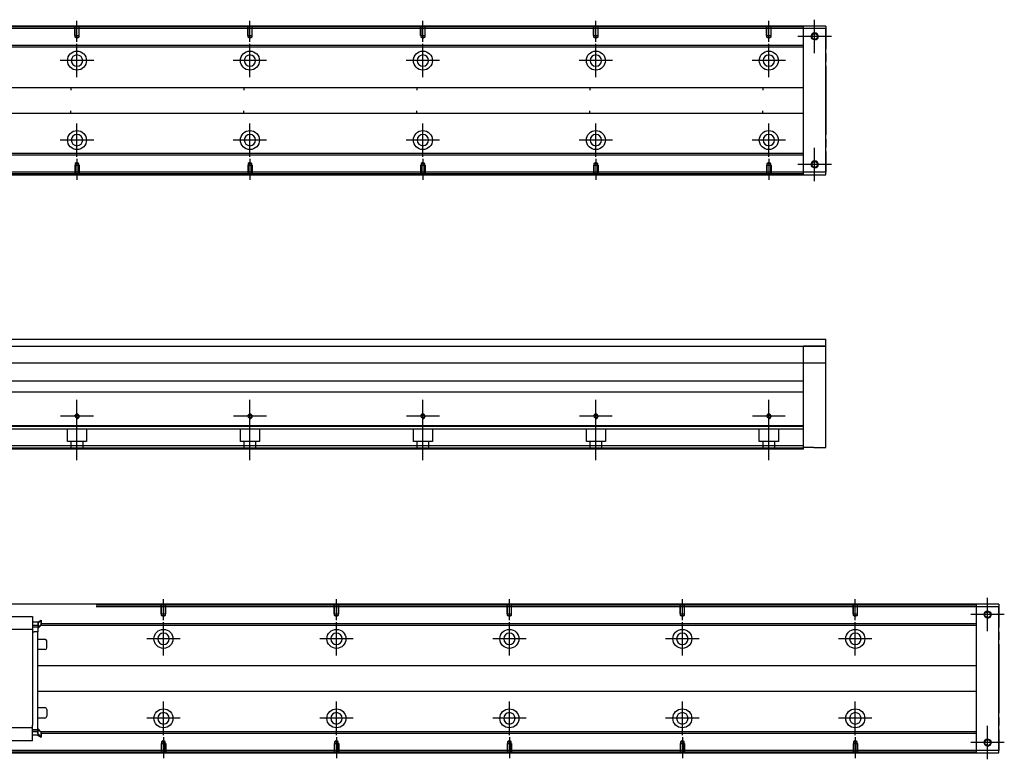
# Model space of a CAD drawing. Header units: millimetres. Extents: x -2774 to 3135, y -1571 to 860.
# Tile 8 of 15: x -2271 to -1702, y -1064 to -636. Entities that reach past the tile are written whole.
import ezdxf
from ezdxf.lldxf.tags import DXFTag

# ---------------------------------------------------------------- set-up
doc = ezdxf.new("R2010")
doc.units = ezdxf.units.MM
doc.layers.get('0').update_dxf_attribs({"linetype": 'CONTINUOUS'})
tags = doc.linetypes.add('DASHED', pattern=[25.72, 12.86, -12.86]).pattern_tags.tags
tags[6:7] = [DXFTag(74, 4), DXFTag(75, 0), DXFTag(340, '0'), DXFTag(46, 0.0), DXFTag(50, 0.0), DXFTag(44, 0.0), DXFTag(45, 0.0)]
tags[4:5] = [DXFTag(74, 4), DXFTag(75, 0), DXFTag(340, '0'), DXFTag(46, 0.0), DXFTag(50, 0.0), DXFTag(44, 0.0), DXFTag(45, 0.0)]

msp = doc.modelspace()

# ---------------------------------------------------------------- linework, layer by layer
at = {"color": 0, "ltscale": 0.2}
for p, q in [((-2237.88, -649.14), (-2237.88, -637)), ((-2137.88, -649.14), (-2137.88, -637)), ((-2037.88, -649.14), (-2037.88, -637)), ((-1937.88, -649.14), (-1937.88, -637)), ((-1837.88, -649.14), (-1837.88, -637)), ((-1811.38, -655.65), (-1811.38, -636.35)), ((-1811.38, -655.52), (-1811.38, -636.47)), ((-1801.73, -646), (-1821.03, -646)), ((-1801.86, -646), (-1820.91, -646)), ((-2237.88, -669.65), (-2237.88, -650.35)), ((-2137.88, -669.65), (-2137.88, -650.35)), ((-2037.88, -669.65), (-2037.88, -650.35)), ((-1937.88, -669.65), (-1937.88, -650.35)), ((-1837.88, -669.65), (-1837.88, -650.35)), ((-2228.23, -660), (-2247.53, -660)), ((-2128.23, -660), (-2147.53, -660)), ((-2028.23, -660), (-2047.53, -660)), ((-1928.23, -660), (-1947.53, -660)), ((-1828.23, -660), (-1847.53, -660)), ((-2237.88, -715.6), (-2237.88, -696.3)), ((-2137.88, -715.6), (-2137.88, -696.3)), ((-2037.88, -715.6), (-2037.88, -696.3)), ((-1937.88, -715.6), (-1937.88, -696.3)), ((-1837.88, -715.6), (-1837.88, -696.3)), ((-2228.23, -705.95), (-2247.53, -705.95)), ((-2128.23, -705.95), (-2147.53, -705.95)), ((-2028.23, -705.95), (-2047.53, -705.95)), ((-1928.23, -705.95), (-1947.53, -705.95)), ((-1828.23, -705.95), (-1847.53, -705.95)), ((-1811.38, -729.65), (-1811.38, -710.35)), ((-1811.38, -729.52), (-1811.38, -710.47)), ((-2237.88, -716.85), (-2237.88, -729)), ((-2137.88, -716.85), (-2137.88, -729)), ((-2037.88, -716.85), (-2037.88, -729)), ((-1937.88, -716.85), (-1937.88, -729)), ((-1837.88, -716.85), (-1837.88, -729)), ((-1801.73, -720), (-1821.03, -720)), ((-1801.86, -720), (-1820.91, -720)), ((-2237.88, -875.17), (-2237.88, -856.12)), ((-2137.88, -875.17), (-2137.88, -856.12)), ((-2037.88, -875.17), (-2037.88, -856.12)), ((-1937.88, -875.17), (-1937.88, -856.12)), ((-1837.88, -875.17), (-1837.88, -856.12)), ((-2228.36, -865.65), (-2247.41, -865.65)), ((-2237.88, -891.06), (-2237.88, -865.31)), ((-2128.36, -865.65), (-2147.41, -865.65)), ((-2137.88, -891.06), (-2137.88, -865.31)), ((-2028.36, -865.65), (-2047.41, -865.65)), ((-2037.88, -891.06), (-2037.88, -865.31)), ((-1928.36, -865.65), (-1947.41, -865.65)), ((-1937.88, -891.06), (-1937.88, -865.31)), ((-1828.36, -865.65), (-1847.41, -865.65)), ((-1837.88, -891.06), (-1837.88, -865.31)), ((-2187.88, -983.47), (-2187.88, -971.33)), ((-2087.88, -983.47), (-2087.88, -971.33)), ((-1987.88, -983.47), (-1987.88, -971.33)), ((-1887.88, -983.47), (-1887.88, -971.33)), ((-1787.88, -983.47), (-1787.88, -971.33)), ((-1711.38, -989.98), (-1711.38, -970.68)), ((-1711.38, -989.85), (-1711.38, -970.8)), ((-2187.88, -1003.98), (-2187.88, -984.68)), ((-2087.88, -1003.98), (-2087.88, -984.68)), ((-1987.88, -1003.98), (-1987.88, -984.68)), ((-1887.88, -1003.98), (-1887.88, -984.68)), ((-1787.88, -1003.98), (-1787.88, -984.68)), ((-1701.73, -980.33), (-1721.03, -980.33)), ((-1701.86, -980.33), (-1720.91, -980.33)), ((-2178.23, -994.33), (-2197.53, -994.33)), ((-2078.23, -994.33), (-2097.53, -994.33)), ((-1978.23, -994.33), (-1997.53, -994.33)), ((-1878.23, -994.33), (-1897.53, -994.33)), ((-1778.23, -994.33), (-1797.53, -994.33)), ((-2187.88, -1049.93), (-2187.88, -1030.63)), ((-2087.88, -1049.93), (-2087.88, -1030.63)), ((-1987.88, -1049.93), (-1987.88, -1030.63)), ((-1887.88, -1049.93), (-1887.88, -1030.63)), ((-1787.88, -1049.93), (-1787.88, -1030.63)), ((-2178.23, -1040.28), (-2197.53, -1040.28)), ((-2078.23, -1040.28), (-2097.53, -1040.28)), ((-1978.23, -1040.28), (-1997.53, -1040.28)), ((-1878.23, -1040.28), (-1897.53, -1040.28)), ((-1778.23, -1040.28), (-1797.53, -1040.28)), ((-1711.38, -1063.98), (-1711.38, -1044.68)), ((-1711.38, -1063.85), (-1711.38, -1044.8)), ((-2187.88, -1051.18), (-2187.88, -1063.33)), ((-2087.88, -1051.18), (-2087.88, -1063.33)), ((-1987.88, -1051.18), (-1987.88, -1063.33)), ((-1887.88, -1051.18), (-1887.88, -1063.33)), ((-1787.88, -1051.18), (-1787.88, -1063.33)), ((-1701.73, -1054.33), (-1721.03, -1054.33)), ((-1701.86, -1054.33), (-1720.91, -1054.33))]:
    msp.add_line(p, q, dxfattribs=at)
at = {"color": 0, "linetype": 'Continuous'}
for p, q in [((-1804.88, -640), (-2470.88, -640)), ((-1817.88, -640.5), (-1817.88, -640)), ((-1817.88, -641.5), (-1817.88, -640.5)), ((-1804.88, -641.5), (-1817.88, -641.5)), ((-1817.88, -724.5), (-1817.88, -641.5)), ((-1804.88, -640), (-1804.88, -641.5)), ((-1804.88, -724.5), (-1804.88, -641.5)), ((-1804.88, -641.5), (-1804.88, -653.42)), ((-1804.88, -655.9), (-1804.88, -653.42)), ((-1804.88, -655.9), (-1804.88, -660.6)), ((-1804.88, -663.08), (-1804.88, -660.6)), ((-1804.88, -663.08), (-1804.88, -702.92)), ((-1804.88, -705.4), (-1804.88, -702.92)), ((-1804.88, -705.4), (-1804.88, -710.1)), ((-1804.88, -712.58), (-1804.88, -710.1)), ((-1804.88, -712.58), (-1804.88, -724.5)), ((-2470.88, -726), (-1804.88, -726)), ((-1804.88, -724.5), (-1817.88, -724.5)), ((-1817.88, -725.5), (-1817.88, -724.5)), ((-1817.88, -726), (-1817.88, -725.5)), ((-1804.88, -726), (-1804.88, -724.5)), ((-2326.88, -821.15), (-1804.88, -821.15)), ((-2326.88, -825.15), (-1804.88, -825.15)), ((-1804.88, -825.15), (-1817.88, -825.15)), ((-1804.88, -883.65), (-1804.88, -821.15)), ((-1804.88, -834.92), (-2326.88, -834.92)), ((-1817.88, -850.65), (-1817.88, -834.92)), ((-2308.53, -845.15), (-1817.88, -845.15)), ((-1817.88, -851.65), (-2326.88, -851.65)), ((-1817.88, -851.65), (-1817.88, -850.65)), ((-1817.88, -871.1), (-1817.88, -851.65)), ((-1817.88, -871.1), (-2457.88, -871.1)), ((-1817.88, -871.6), (-1817.88, -871.1)), ((-1817.88, -882.65), (-1817.88, -871.6)), ((-1817.88, -882.65), (-2457.88, -882.65)), ((-1817.88, -884.65), (-2457.88, -884.65)), ((-1817.88, -884.65), (-1817.88, -882.65)), ((-1811.88, -883.65), (-1817.88, -883.65)), ((-1811.88, -883.65), (-1804.88, -883.65)), ((-1704.88, -974.33), (-2470.88, -974.33)), ((-1717.88, -974.83), (-1717.88, -974.33)), ((-1717.88, -975.83), (-1717.88, -974.83)), ((-1704.88, -975.83), (-1717.88, -975.83)), ((-1717.88, -1058.83), (-1717.88, -975.83)), ((-1704.88, -974.33), (-1704.88, -975.83)), ((-1704.88, -1058.83), (-1704.88, -975.83)), ((-1704.88, -975.83), (-1704.88, -987.75)), ((-1704.88, -990.23), (-1704.88, -987.75)), ((-1704.88, -990.23), (-1704.88, -994.92)), ((-1704.88, -997.41), (-1704.88, -994.92)), ((-1704.88, -997.41), (-1704.88, -1037.25)), ((-1704.88, -1039.73), (-1704.88, -1037.25)), ((-1704.88, -1039.73), (-1704.88, -1044.42)), ((-1704.88, -1046.91), (-1704.88, -1044.42)), ((-1704.88, -1046.91), (-1704.88, -1058.83)), ((-1704.88, -1058.83), (-1717.88, -1058.83)), ((-1717.88, -1059.83), (-1717.88, -1058.83)), ((-1704.88, -1060.33), (-1704.88, -1058.83)), ((-2470.88, -1060.33), (-1704.88, -1060.33)), ((-1717.88, -1060.33), (-1717.88, -1059.83))]:
    msp.add_line(p, q, dxfattribs=at)
at = {"color": 0, "linetype": 'DASHED'}
for p, q in [((-1817.88, -640.5), (-2326.88, -640.5)), ((-1817.88, -641.5), (-2326.88, -641.5)), ((-1817.88, -724.5), (-2276.88, -724.5)), ((-1817.88, -725.5), (-2276.88, -725.5)), ((-1817.88, -873.15), (-2457.88, -873.15)), ((-2243.38, -880.15), (-2243.38, -873.15)), ((-2232.38, -873.15), (-2232.38, -880.15)), ((-2143.38, -880.15), (-2143.38, -873.15)), ((-2132.38, -873.15), (-2132.38, -880.15)), ((-2043.38, -880.15), (-2043.38, -873.15)), ((-2032.38, -873.15), (-2032.38, -880.15)), ((-1943.38, -880.15), (-1943.38, -873.15)), ((-1932.38, -873.15), (-1932.38, -880.15)), ((-1843.38, -880.15), (-1843.38, -873.15)), ((-1832.38, -873.15), (-1832.38, -880.15)), ((-2232.38, -880.15), (-2243.38, -880.15)), ((-2241.18, -884.65), (-2241.18, -880.15)), ((-2234.58, -880.15), (-2234.58, -884.65)), ((-2132.38, -880.15), (-2143.38, -880.15)), ((-2141.18, -884.65), (-2141.18, -880.15)), ((-2134.58, -880.15), (-2134.58, -884.65)), ((-2032.38, -880.15), (-2043.38, -880.15)), ((-2041.18, -884.65), (-2041.18, -880.15)), ((-2034.58, -880.15), (-2034.58, -884.65)), ((-1932.38, -880.15), (-1943.38, -880.15)), ((-1941.18, -884.65), (-1941.18, -880.15)), ((-1934.58, -880.15), (-1934.58, -884.65)), ((-1832.38, -880.15), (-1843.38, -880.15)), ((-1841.18, -884.65), (-1841.18, -880.15)), ((-1834.58, -880.15), (-1834.58, -884.65)), ((-1817.88, -884.15), (-2457.88, -884.15)), ((-1717.88, -974.83), (-2226.88, -974.83)), ((-1717.88, -975.83), (-2226.88, -975.83)), ((-2263.63, -981.42), (-2263.63, -981.37)), ((-2263.63, -981.42), (-2263.63, -986.72)), ((-2260.43, -984.6), (-2263.63, -984.6)), ((-2260.43, -984.6), (-2258.63, -983.45)), ((-2258.53, -983.55), (-2260.43, -985.53)), ((-2258.63, -983.45), (-2258.53, -983.45)), ((-2258.63, -983.45), (-2258.63, -985.99)), ((-2258.53, -985.99), (-2258.53, -983.45)), ((-2263.62, -985.65), (-2263.63, -985.65)), ((-2263.63, -986.85), (-2263.63, -986.72)), ((-2263.63, -986.85), (-2263.63, -986.72)), ((-2263.63, -986.85), (-2263.63, -988.85)), ((-2260.43, -987.5), (-2263.63, -987.5)), ((-2263.63, -988.15), (-2263.63, -988.15)), ((-2263.63, -988.85), (-2263.63, -989.58)), ((-2263.63, -989.58), (-2263.63, -990.31)), ((-2263.63, -990.35), (-2262.63, -990.35)), ((-2260.31, -986.65), (-2263.62, -986.65)), ((-2260.43, -990.35), (-2262.63, -990.35)), ((-2258.63, -986.35), (-2260.43, -987.5)), ((-2260.43, -988.43), (-2258.53, -986.45)), ((-2260.43, -986.59), (-2260.43, -987.65)), ((-2260.43, -987.65), (-2260.43, -990.35)), ((-2258.63, -986.35), (-2258.63, -985.99)), ((-2258.53, -986.35), (-2258.63, -986.35)), ((-2258.53, -986.35), (-2258.53, -985.99)), ((-2258.53, -986.45), (-2258.53, -986.35)), ((-2260.43, -994.55), (-2256.38, -994.55)), ((-2255.38, -999.55), (-2255.38, -995.55)), ((-2256.38, -1000.55), (-2260.43, -1000.55)), ((-2263.63, -1045.81), (-2263.63, -1044.31)), ((-2263.63, -1047.81), (-2263.63, -1045.81)), ((-2263.63, -1046.51), (-2263.63, -1046.51)), ((-2263.63, -1047.01), (-2263.13, -1047.01)), ((-2260.43, -1047.16), (-2263.63, -1047.16)), ((-2260.43, -1046.23), (-2258.53, -1048.21)), ((-2260.43, -1048.06), (-2260.43, -1047.01)), ((-2258.63, -1048.31), (-2260.43, -1047.16)), ((-2263.63, -1047.81), (-2263.63, -1047.93)), ((-2263.63, -1047.81), (-2263.63, -1047.93)), ((-2260.31, -1048.01), (-2263.62, -1048.01)), ((-2258.63, -1048.31), (-2258.63, -1048.66)), ((-2258.53, -1048.31), (-2258.63, -1048.31)), ((-2258.53, -1048.21), (-2258.53, -1048.31)), ((-2258.53, -1048.31), (-2258.53, -1048.66)), ((-1717.88, -1058.83), (-2276.88, -1058.83)), ((-1717.88, -1059.83), (-2276.88, -1059.83))]:
    msp.add_line(p, q, dxfattribs=at)
at = {"color": 0, "linetype": 'DASHED', "ltscale": 0.1}
for p, q in [((-2239.18, -645.5), (-2239.18, -640.5)), ((-2238.96, -646.49), (-2238.96, -640.5)), ((-2236.81, -640.5), (-2236.81, -646.49)), ((-2236.58, -645.5), (-2236.58, -640.5)), ((-2139.18, -645.5), (-2139.18, -640.5)), ((-2138.96, -646.49), (-2138.96, -640.5)), ((-2136.81, -640.5), (-2136.81, -646.49)), ((-2136.58, -645.5), (-2136.58, -640.5)), ((-2039.18, -645.5), (-2039.18, -640.5)), ((-2038.96, -646.49), (-2038.96, -640.5)), ((-2036.81, -640.5), (-2036.81, -646.49)), ((-2036.58, -645.5), (-2036.58, -640.5)), ((-1939.18, -645.5), (-1939.18, -640.5)), ((-1938.96, -646.49), (-1938.96, -640.5)), ((-1936.81, -640.5), (-1936.81, -646.49)), ((-1936.58, -645.5), (-1936.58, -640.5)), ((-1839.18, -645.5), (-1839.18, -640.5)), ((-1838.96, -646.49), (-1838.96, -640.5)), ((-1836.81, -640.5), (-1836.81, -646.49)), ((-1836.58, -645.5), (-1836.58, -640.5)), ((-2239.18, -645.5), (-2236.58, -645.5)), ((-2237.88, -647.14), (-2238.96, -646.49)), ((-2238.96, -646.49), (-2236.81, -646.49)), ((-2236.81, -646.49), (-2237.88, -647.14)), ((-2139.18, -645.5), (-2136.58, -645.5)), ((-2137.88, -647.14), (-2138.96, -646.49)), ((-2138.96, -646.49), (-2136.81, -646.49)), ((-2136.81, -646.49), (-2137.88, -647.14)), ((-2039.18, -645.5), (-2036.58, -645.5)), ((-2037.88, -647.14), (-2038.96, -646.49)), ((-2038.96, -646.49), (-2036.81, -646.49)), ((-2036.81, -646.49), (-2037.88, -647.14)), ((-1939.18, -645.5), (-1936.58, -645.5)), ((-1937.88, -647.14), (-1938.96, -646.49)), ((-1938.96, -646.49), (-1936.81, -646.49)), ((-1936.81, -646.49), (-1937.88, -647.14)), ((-1839.18, -645.5), (-1836.58, -645.5)), ((-1837.88, -647.14), (-1838.96, -646.49)), ((-1838.96, -646.49), (-1836.81, -646.49)), ((-1836.81, -646.49), (-1837.88, -647.14)), ((-2239.18, -720.5), (-2236.58, -720.5)), ((-2239.18, -720.5), (-2239.18, -725.5)), ((-2237.88, -718.86), (-2238.96, -719.5)), ((-2238.96, -719.5), (-2238.96, -725.5)), ((-2238.96, -719.5), (-2236.81, -719.5)), ((-2236.81, -719.5), (-2237.88, -718.86)), ((-2236.81, -725.5), (-2236.81, -719.5)), ((-2236.58, -720.5), (-2236.58, -725.5)), ((-2139.18, -720.5), (-2136.58, -720.5)), ((-2139.18, -720.5), (-2139.18, -725.5)), ((-2137.88, -718.86), (-2138.96, -719.5)), ((-2138.96, -719.5), (-2138.96, -725.5)), ((-2138.96, -719.5), (-2136.81, -719.5)), ((-2136.81, -719.5), (-2137.88, -718.86)), ((-2136.81, -725.5), (-2136.81, -719.5)), ((-2136.58, -720.5), (-2136.58, -725.5)), ((-2039.18, -720.5), (-2036.58, -720.5)), ((-2039.18, -720.5), (-2039.18, -725.5)), ((-2037.88, -718.86), (-2038.96, -719.5)), ((-2038.96, -719.5), (-2038.96, -725.5)), ((-2038.96, -719.5), (-2036.81, -719.5)), ((-2036.81, -719.5), (-2037.88, -718.86)), ((-2036.81, -725.5), (-2036.81, -719.5)), ((-2036.58, -720.5), (-2036.58, -725.5)), ((-1939.18, -720.5), (-1936.58, -720.5)), ((-1939.18, -720.5), (-1939.18, -725.5)), ((-1937.88, -718.86), (-1938.96, -719.5)), ((-1938.96, -719.5), (-1938.96, -725.5)), ((-1938.96, -719.5), (-1936.81, -719.5)), ((-1936.81, -719.5), (-1937.88, -718.86)), ((-1936.81, -725.5), (-1936.81, -719.5)), ((-1936.58, -720.5), (-1936.58, -725.5)), ((-1839.18, -720.5), (-1836.58, -720.5)), ((-1839.18, -720.5), (-1839.18, -725.5)), ((-1837.88, -718.86), (-1838.96, -719.5)), ((-1838.96, -719.5), (-1838.96, -725.5)), ((-1838.96, -719.5), (-1836.81, -719.5)), ((-1836.81, -719.5), (-1837.88, -718.86)), ((-1836.81, -725.5), (-1836.81, -719.5)), ((-1836.58, -720.5), (-1836.58, -725.5)), ((-2189.18, -979.83), (-2189.18, -974.83)), ((-2188.96, -980.82), (-2188.96, -974.83)), ((-2186.81, -974.83), (-2186.81, -980.82)), ((-2186.58, -979.83), (-2186.58, -974.83)), ((-2089.18, -979.83), (-2089.18, -974.83)), ((-2088.96, -980.82), (-2088.96, -974.83)), ((-2086.81, -974.83), (-2086.81, -980.82)), ((-2086.58, -979.83), (-2086.58, -974.83)), ((-1989.18, -979.83), (-1989.18, -974.83)), ((-1988.96, -980.82), (-1988.96, -974.83)), ((-1986.81, -974.83), (-1986.81, -980.82)), ((-1986.58, -979.83), (-1986.58, -974.83)), ((-1889.18, -979.83), (-1889.18, -974.83)), ((-1888.96, -980.82), (-1888.96, -974.83)), ((-1886.81, -974.83), (-1886.81, -980.82)), ((-1886.58, -979.83), (-1886.58, -974.83)), ((-1789.18, -979.83), (-1789.18, -974.83)), ((-1788.96, -980.82), (-1788.96, -974.83)), ((-1786.81, -974.83), (-1786.81, -980.82)), ((-1786.58, -979.83), (-1786.58, -974.83)), ((-2189.18, -979.83), (-2186.58, -979.83)), ((-2187.88, -981.47), (-2188.96, -980.82)), ((-2188.96, -980.82), (-2186.81, -980.82)), ((-2186.81, -980.82), (-2187.88, -981.47)), ((-2089.18, -979.83), (-2086.58, -979.83)), ((-2087.88, -981.47), (-2088.96, -980.82)), ((-2088.96, -980.82), (-2086.81, -980.82)), ((-2086.81, -980.82), (-2087.88, -981.47)), ((-1989.18, -979.83), (-1986.58, -979.83)), ((-1987.88, -981.47), (-1988.96, -980.82)), ((-1988.96, -980.82), (-1986.81, -980.82)), ((-1986.81, -980.82), (-1987.88, -981.47)), ((-1889.18, -979.83), (-1886.58, -979.83)), ((-1887.88, -981.47), (-1888.96, -980.82)), ((-1888.96, -980.82), (-1886.81, -980.82)), ((-1886.81, -980.82), (-1887.88, -981.47)), ((-1789.18, -979.83), (-1786.58, -979.83)), ((-1787.88, -981.47), (-1788.96, -980.82)), ((-1788.96, -980.82), (-1786.81, -980.82)), ((-1786.81, -980.82), (-1787.88, -981.47)), ((-2189.18, -1054.83), (-2186.58, -1054.83)), ((-2189.18, -1054.83), (-2189.18, -1059.83)), ((-2187.88, -1053.19), (-2188.96, -1053.83)), ((-2188.96, -1053.83), (-2188.96, -1059.83)), ((-2188.96, -1053.83), (-2186.81, -1053.83)), ((-2186.81, -1053.83), (-2187.88, -1053.19)), ((-2186.81, -1059.83), (-2186.81, -1053.83)), ((-2186.58, -1054.83), (-2186.58, -1059.83)), ((-2089.18, -1054.83), (-2086.58, -1054.83)), ((-2089.18, -1054.83), (-2089.18, -1059.83)), ((-2087.88, -1053.19), (-2088.96, -1053.83)), ((-2088.96, -1053.83), (-2088.96, -1059.83)), ((-2088.96, -1053.83), (-2086.81, -1053.83)), ((-2086.81, -1053.83), (-2087.88, -1053.19)), ((-2086.81, -1059.83), (-2086.81, -1053.83)), ((-2086.58, -1054.83), (-2086.58, -1059.83)), ((-1989.18, -1054.83), (-1986.58, -1054.83)), ((-1989.18, -1054.83), (-1989.18, -1059.83)), ((-1987.88, -1053.19), (-1988.96, -1053.83)), ((-1988.96, -1053.83), (-1988.96, -1059.83)), ((-1988.96, -1053.83), (-1986.81, -1053.83)), ((-1986.81, -1053.83), (-1987.88, -1053.19)), ((-1986.81, -1059.83), (-1986.81, -1053.83)), ((-1986.58, -1054.83), (-1986.58, -1059.83)), ((-1889.18, -1054.83), (-1886.58, -1054.83)), ((-1889.18, -1054.83), (-1889.18, -1059.83)), ((-1887.88, -1053.19), (-1888.96, -1053.83)), ((-1888.96, -1053.83), (-1888.96, -1059.83)), ((-1888.96, -1053.83), (-1886.81, -1053.83)), ((-1886.81, -1053.83), (-1887.88, -1053.19)), ((-1886.81, -1059.83), (-1886.81, -1053.83)), ((-1886.58, -1054.83), (-1886.58, -1059.83)), ((-1789.18, -1054.83), (-1786.58, -1054.83)), ((-1789.18, -1054.83), (-1789.18, -1059.83)), ((-1787.88, -1053.19), (-1788.96, -1053.83)), ((-1788.96, -1053.83), (-1788.96, -1059.83)), ((-1788.96, -1053.83), (-1786.81, -1053.83)), ((-1786.81, -1053.83), (-1787.88, -1053.19)), ((-1786.81, -1059.83), (-1786.81, -1053.83)), ((-1786.58, -1054.83), (-1786.58, -1059.83))]:
    msp.add_line(p, q, dxfattribs=at)
at = {"color": 0, "linetype": 'DASHED', "ltscale": 0.6}
for p, q in [((-1817.88, -651.32), (-2308.53, -651.32)), ((-1817.88, -652.32), (-2308.53, -652.32)), ((-2310.43, -675.5), (-1817.88, -675.5)), ((-2241.38, -675.5), (-2241.38, -677)), ((-2141.38, -675.5), (-2141.38, -677)), ((-2041.38, -675.5), (-2041.38, -677)), ((-1941.38, -675.5), (-1941.38, -677)), ((-1841.38, -675.5), (-1841.38, -677)), ((-1817.88, -690.5), (-2310.43, -690.5)), ((-2241.38, -690.5), (-2241.38, -689)), ((-2141.38, -690.5), (-2141.38, -689)), ((-2041.38, -690.5), (-2041.38, -689)), ((-1941.38, -690.5), (-1941.38, -689)), ((-1841.38, -690.5), (-1841.38, -689)), ((-1817.88, -713.68), (-2308.53, -713.68)), ((-1817.88, -714.68), (-2308.53, -714.68)), ((-2365.13, -981.37), (-2263.63, -981.37)), ((-2263.63, -988.85), (-2276.88, -988.85)), ((-2263.63, -990.31), (-2263.63, -1044.35)), ((-2260.43, -1047.16), (-2260.43, -990.35)), ((-1717.88, -985.65), (-2258.53, -985.65)), ((-1717.88, -986.65), (-2258.53, -986.65)), ((-2260.43, -1009.83), (-1717.88, -1009.83)), ((-1717.88, -1024.83), (-2260.43, -1024.83)), ((-2260.43, -1034.1), (-2256.38, -1034.1)), ((-2255.38, -1035.1), (-2255.38, -1039.1)), ((-2256.38, -1040.1), (-2260.43, -1040.1)), ((-2255.38, -1039.1), (-2255.38, -1039.1)), ((-2263.63, -1045.81), (-2276.88, -1045.81)), ((-2263.63, -1053.24), (-2263.63, -1047.93)), ((-2260.43, -1050.05), (-2263.63, -1050.05)), ((-2258.53, -1051.1), (-2260.43, -1049.12)), ((-2260.43, -1050.05), (-2258.63, -1051.2)), ((-1717.88, -1048.01), (-2258.63, -1048.01)), ((-2258.63, -1051.2), (-2258.63, -1048.66)), ((-1717.88, -1049.01), (-2258.63, -1049.01)), ((-2258.63, -1051.2), (-2258.53, -1051.2)), ((-2258.53, -1048.66), (-2258.53, -1051.2)), ((-2263.63, -1053.29), (-2365.13, -1053.29)), ((-2263.63, -1053.24), (-2263.63, -1053.29))]:
    msp.add_line(p, q, dxfattribs=at)
at = {"color": 0, "linetype": 'DASHED', "ltscale": 0.2}
msp.add_line((-1817.88, -834.92), (-1817.88, -825.15), dxfattribs=at)
at = {"color": 0, "linetype": 'Continuous'}
for centre, radius in [((-1811.38, -646), 2), ((-1811.38, -646), 1.65), ((-1811.38, -720), 2), ((-1811.38, -720), 1.65), ((-2237.88, -865.65), 1.07), ((-2137.88, -865.65), 1.07), ((-2037.88, -865.65), 1.07), ((-1937.88, -865.65), 1.07), ((-1837.88, -865.65), 1.07), ((-1711.38, -980.33), 2), ((-1711.38, -980.33), 1.65), ((-1711.38, -1054.33), 2), ((-1711.38, -1054.33), 1.65)]:
    msp.add_circle(centre, radius, dxfattribs=at)
at = {"color": 0, "linetype": 'DASHED', "ltscale": 0.6}
for centre in [(-2237.88, -660), (-2137.88, -660), (-2037.88, -660), (-1937.88, -660), (-1837.88, -660), (-2237.88, -705.95), (-2137.88, -705.95), (-2037.88, -705.95), (-1937.88, -705.95), (-1837.88, -705.95), (-2187.88, -994.33), (-2087.88, -994.33), (-1987.88, -994.33), (-1887.88, -994.33), (-1787.88, -994.33), (-2187.88, -1040.28), (-2087.88, -1040.28), (-1987.88, -1040.28), (-1887.88, -1040.28), (-1787.88, -1040.28)]:
    msp.add_circle(centre, 5.5, dxfattribs=at)
at = {"color": 0, "linetype": 'DASHED', "ltscale": 0.6, "extrusion": (0, 0, -1)}
for centre in [(2237.88, -660), (2137.88, -660), (2037.88, -660), (1937.88, -660), (1837.88, -660), (2187.88, -994.33), (2087.88, -994.33), (1987.88, -994.33), (1887.88, -994.33), (1787.88, -994.33)]:
    msp.add_circle(centre, 3.3, dxfattribs=at)
at = {"color": 0, "linetype": 'DASHED', "ltscale": 0.6, "extrusion": (-6.12303e-17, 0, -1)}
for centre in [(2237.88, -705.95), (2137.88, -705.95), (2037.88, -705.95), (1937.88, -705.95), (1837.88, -705.95), (2187.88, -1040.28), (2087.88, -1040.28), (1987.88, -1040.28), (1887.88, -1040.28), (1787.88, -1040.28)]:
    msp.add_circle(centre, 3.3, dxfattribs=at)
at = {"color": 0}
for centre, radius in [((-1811.38, -646), 2), ((-1811.38, -720), 2), ((-2237.88, -865.65), 1.3), ((-2137.88, -865.65), 1.3), ((-2037.88, -865.65), 1.3), ((-1937.88, -865.65), 1.3), ((-1837.88, -865.65), 1.3), ((-1711.38, -980.33), 2), ((-1711.38, -1054.33), 2)]:
    msp.add_arc(centre, radius, 270, 180, dxfattribs=at)
at = {"color": 0, "linetype": 'DASHED'}
for centre, start, end in [((-2256.38, -995.55), 0, 90), ((-2256.38, -999.55), 270, 0)]:
    msp.add_arc(centre, 1, start, end, dxfattribs=at)
at = {"color": 0, "linetype": 'DASHED', "ltscale": 0.6}
for centre, start, end in [((-2256.38, -1035.1), 0, 90), ((-2256.38, -1039.1), 270, 0)]:
    msp.add_arc(centre, 1, start, end, dxfattribs=at)
at = {"color": 0, "linetype": 'Continuous'}
for points in [[(-1817.88, -640), (-2226.88, -640)], [(-1817.88, -726), (-2226.88, -726)], [(-1817.88, -871.6), (-2457.88, -871.6)], [(-1717.88, -974.33), (-2226.88, -974.33)], [(-1717.88, -1060.33), (-2226.88, -1060.33)]]:
    msp.add_open_spline(points, degree=1, dxfattribs=at)
at = {"color": 0, "linetype": 'DASHED'}
for points, knots in [([(-2260.43, -984.6), (-2260.44, -984.62), (-2260.44, -984.69), (-2260.42, -984.91), (-2260.4, -985.07), (-2260.36, -985.45), (-2260.33, -985.68), (-2260.29, -986.05), (-2260.28, -986.17), (-2260.27, -986.29)], [0, 0, 0, 0, 0.287722, 0.287722, 0.57524, 0.57524, 0.866218, 0.866218, 1, 1, 1, 1]), ([(-2260.31, -986.66), (-2260.32, -986.74), (-2260.33, -986.81), (-2260.36, -987.02), (-2260.38, -987.14), (-2260.41, -987.33), (-2260.42, -987.4), (-2260.43, -987.48), (-2260.43, -987.5), (-2260.43, -987.5)], [0, 0, 0, 0, 0.160093, 0.160093, 0.46629, 0.46629, 0.769268, 0.769268, 1, 1, 1, 1]), ([(-2260.27, -986.43), (-2260.27, -986.41), (-2260.27, -986.39), (-2260.27, -986.34), (-2260.27, -986.32), (-2260.27, -986.29)], [0, 0, 0, 0, 0.477374, 0.477374, 1, 1, 1, 1]), ([(-2260.31, -1048), (-2260.32, -1047.92), (-2260.33, -1047.84), (-2260.36, -1047.63), (-2260.38, -1047.51), (-2260.41, -1047.32), (-2260.42, -1047.25), (-2260.43, -1047.18), (-2260.43, -1047.16), (-2260.43, -1047.16)], [0, 0, 0, 0, 0.160093, 0.160093, 0.46629, 0.46629, 0.769268, 0.769268, 1, 1, 1, 1]), ([(-2260.27, -1048.22), (-2260.27, -1048.25), (-2260.27, -1048.27), (-2260.27, -1048.31), (-2260.27, -1048.34), (-2260.27, -1048.36)], [0, 0, 0, 0, 0.477374, 0.477374, 1, 1, 1, 1])]:
    msp.add_open_spline(points, degree=3, knots=knots, dxfattribs=at)
for points, degree in [([(-2260.43, -987.65), (-2263.63, -987.65)], 1), ([(-2260.27, -986.29), (-2260.29, -986.11), (-2260.3, -985.94), (-2260.32, -985.78)], 3), ([(-2260.27, -986.43), (-2260.29, -986.51), (-2260.3, -986.58), (-2260.31, -986.66)], 3), ([(-2260.43, -1047.01), (-2263.63, -1047.01)], 1), ([(-2260.27, -1048.22), (-2260.29, -1048.15), (-2260.3, -1048.07), (-2260.31, -1048)], 3)]:
    msp.add_open_spline(points, degree=degree, dxfattribs=at)
for points in [[(-2260.43, -985.53), (-2260.43, -985.58), (-2260.43, -986.59)], [(-2260.43, -1049.12), (-2260.43, -1049.07), (-2260.43, -1048.06)]]:
    msp.add_rational_spline(points, [1, 0.817576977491, 1], degree=2, dxfattribs=at)
at = {"color": 0, "linetype": 'DASHED', "ltscale": 0.6}
msp.add_open_spline([(-2260.43, -1050.05), (-2260.44, -1050.03), (-2260.44, -1049.96), (-2260.42, -1049.74), (-2260.4, -1049.59), (-2260.36, -1049.2), (-2260.33, -1048.97), (-2260.29, -1048.61), (-2260.28, -1048.49), (-2260.27, -1048.36)], degree=3, knots=[0, 0, 0, 0, 0.287722, 0.287722, 0.57524, 0.57524, 0.866218, 0.866218, 1, 1, 1, 1], dxfattribs=at)

doc.saveas('drawing.dxf')
